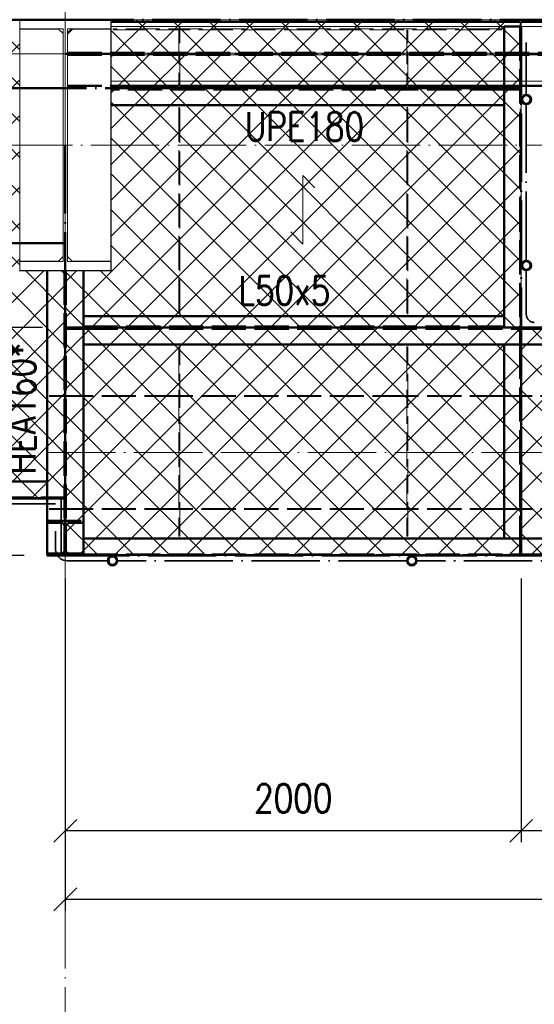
# Paper-space layout 'Layout1' of a CAD drawing. Extents: x -2 to 1677, y -36 to 422.
# Tile 50 of 100: x 834 to 879, y 86 to 173. Entities that reach past the tile are written whole.
import ezdxf

# ---------------------------------------------------------------- set-up
doc = ezdxf.new("R2010")
doc.units = 0
for name, pattern in [('ACAD_ISO02W100', [15, 12, -3]), ('ACAD_ISO04W100', [30.5, 24, -3, 0.5, -3]), ('HP_01_CER_B', [8, 5, -1, 1, -1])]:
    doc.linetypes.add(name, pattern=pattern)
doc.layers.get('0').update_dxf_attribs({"linetype": 'CONTINUOUS'})
doc.layers.get('DEFPOINTS').update_dxf_attribs({"color": 132, "linetype": 'CONTINUOUS'})
for name, color, linetype, lineweight in [('SS_1.ET-HALA_TaO-PRISTAVBA-PODLAH.NOSNIKY', 9, 'CONTINUOUS', 13), ('SS_1.ET-HALA_TaO-RASTR', 7, 'HP_01_CER_B', 13), ('SS_1.ET-HALA_TaO-SLOUP', 9, 'CONTINUOUS', 13), ('SS_2.ET-HALA_TaO-LAVKA_+5.100m', 210, 'CONTINUOUS', 50), ('SS_2.ET-HALA_TaO-LAVKA_+5.100m-KONZOLA', 202, 'CONTINUOUS', 50), ('SS_2.ET-HALA_TaO-LAVKA_+5.100m-PLECH', 90, 'CONTINUOUS', 13), ('SS_2.ET-HALA_TaO-LAVKA_+5.100m-PLECH-VYZTUHA', 150, 'CONTINUOUS', 13), ('SS_2.ET-HALA_TaO-LAVKA_+5.100m-POMOCNA', 252, 'CONTINUOUS', 5), ('SS_2.ET-HALA_TaO-LAVKA_+5.100m-ZABRADLI', 41, 'CONTINUOUS', 35), ('SS_2.ET-HALA_TaO-PRISTAVBA-PODLAH.NOSNIKY', 172, 'CONTINUOUS', 50), ('SS_2.ET-HALA_TaO-PRISTAVBA-PODLAHA_LEM', 140, 'CONTINUOUS', 50), ('SS_KOTY', 3, 'CONTINUOUS', 25), ('SS_POPIS_PROFILU', 13, 'CONTINUOUS', 25), ('SS_POPIS_PROFILU_S355', 2, 'CONTINUOUS', 35), ('SS_SRAFY', 8, 'CONTINUOUS', 18)]:
    doc.layers.add(name, color=color, linetype=linetype, lineweight=lineweight)
doc.styles.add('ROMANS', font='romans.shx', dxfattribs={"width": 0.8})
doc.styles.add('romans.shx', font='romans.shx', dxfattribs={"height": 5})
doc.dimstyles.new('A-1_(2.5)_50AS', dxfattribs={"dimtxt": 2.5, "dimasz": 2, "dimexe": 1, "dimexo": 2, "dimgap": 0, "dimtad": 0, "dimdec": 1, "dimlfac": 50, "dimrnd": 1, "dimtxsty": 'ROMANS', "dimblk1": 'OBLIQUE', "dimblk2": 'OBLIQUE', "dimsah": 1, "dimcen": 2, "dimclrd": 256, "dimclre": 256, "dimclrt": 256, "dimadec": 1, "dimazin": 2, "dimtfac": 0.714286, "dimtdec": 1, "dimtmove": 0, "dimatfit": 3, "dimldrblk": 'OPEN', "dimfxl": 1, "dimtvp": 1.142857, "dimtfill": 1, "dimtolj": 1, "dimlwd": -1, "dimlwe": -1, "dimarcsym": 0})
pattern_1 = [(45, (118.27083, 161.526386), (-0.0449012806, 0.0449012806), [])]

# ---------------------------------------------------------------- blocks, each defined once
blk = doc.blocks.new('_Oblique')
at = {"color": 0, "linetype": 'ByBlock', "lineweight": -2}
blk.add_line((-0.5, -0.5), (0.5, 0.5), dxfattribs=at)
blk = doc.blocks.new('*D87')
at = {"layer": 'DEFPOINTS', "color": 0, "transparency": 16777216}
for p in [(878.271, 125.526, -4998), (958.271, 125.526, -4998), (878.271, 101.382)]:
    blk.add_point(p, dxfattribs=at)
at = {"layer": 'SS_KOTY', "transparency": 16777216}
for p, q in [((878.271, 123.526), (878.271, 100.382)), ((958.271, 123.526), (958.271, 100.382)), ((958.271, 101.382), (878.271, 101.382))]:
    blk.add_line(p, q, dxfattribs=at)
at = {"layer": 'SS_KOTY', "transparency": 16777216, "xscale": 2, "yscale": 2, "zscale": 2, "rotation": 180}
blk.add_blockref('_Oblique', (878.271, 101.382), dxfattribs=at)
at = {"layer": 'SS_KOTY', "transparency": 16777216, "xscale": 2, "yscale": 2, "zscale": 2}
blk.add_blockref('_Oblique', (958.271, 101.382), dxfattribs=at)
at = {"layer": 'SS_KOTY', "transparency": 16777216, "insert": (918.271, 104.239), "char_height": 2.5, "attachment_point": 5, "style": 'ROMANS', "bg_fill": 3, "box_fill_scale": 1.1, "bg_fill_color": 256, "bg_fill_true_color": 13158600, "bg_fill_transparency": 0}
blk.add_mtext('\\A1;4000', dxfattribs=at)
blk = doc.blocks.new('_OPEN')
at = {"color": 0, "linetype": 'ByBlock'}
for p, q in [((-1, 0.167), (0, 0)), ((0, 0), (-1, -0.167)), ((0, 0), (-1, 0))]:
    blk.add_line(p, q, dxfattribs=at)
blk = doc.blocks.new('*D88')
at = {"layer": 'DEFPOINTS', "color": 0, "transparency": 16777216}
for p in [(838.271, 125.526, -4998), (878.271, 125.526, -4998), (838.271, 101.382)]:
    blk.add_point(p, dxfattribs=at)
at = {"layer": 'SS_KOTY', "transparency": 16777216}
for p, q in [((838.271, 123.526), (838.271, 100.382)), ((878.271, 123.526), (878.271, 100.382)), ((878.271, 101.382), (838.271, 101.382))]:
    blk.add_line(p, q, dxfattribs=at)
at = {"layer": 'SS_KOTY', "transparency": 16777216, "xscale": 2, "yscale": 2, "zscale": 2, "rotation": 180}
blk.add_blockref('_Oblique', (838.271, 101.382), dxfattribs=at)
at = {"layer": 'SS_KOTY', "transparency": 16777216, "xscale": 2, "yscale": 2, "zscale": 2}
blk.add_blockref('_Oblique', (878.271, 101.382), dxfattribs=at)
at = {"layer": 'SS_KOTY', "transparency": 16777216, "insert": (858.271, 104.239), "char_height": 2.5, "attachment_point": 5, "style": 'ROMANS', "bg_fill": 3, "box_fill_scale": 1.1, "bg_fill_color": 256, "bg_fill_true_color": 13158600, "bg_fill_transparency": 0}
blk.add_mtext('\\A1;2000', dxfattribs=at)
blk = doc.blocks.new('*D90')
at = {"layer": 'DEFPOINTS', "color": 0, "transparency": 16777216}
for p in [(838.271, 166.526, -4998.1), (827.694, 145.526), (838.271, 145.526, -4998.1)]:
    blk.add_point(p, dxfattribs=at)
at = {"layer": 'SS_KOTY', "transparency": 16777216}
for p, q in [((836.271, 166.526), (826.694, 166.526)), ((827.694, 166.526), (827.694, 145.526)), ((836.271, 145.526), (826.694, 145.526))]:
    blk.add_line(p, q, dxfattribs=at)
at = {"layer": 'SS_KOTY', "transparency": 16777216, "xscale": 2, "yscale": 2, "zscale": 2}
for p, rotation in [((827.694, 166.526), 90), ((827.694, 145.526), 270)]:
    blk.add_blockref('_Oblique', p, dxfattribs=dict(at, rotation=rotation))
at = {"layer": 'SS_KOTY', "transparency": 16777216, "insert": (824.837, 159.455), "char_height": 2.5, "attachment_point": 5, "rotation": 90, "style": 'ROMANS', "bg_fill": 3, "box_fill_scale": 1.1, "bg_fill_color": 256, "bg_fill_true_color": 13158600, "bg_fill_transparency": 0}
blk.add_mtext('\\A1;1050', dxfattribs=at)
blk = doc.blocks.new('*D91')
at = {"layer": 'DEFPOINTS', "color": 0, "transparency": 16777216}
for p in [(838.271, 145.526, -4998.1), (827.694, 130.526), (838.271, 130.526, -4998.1)]:
    blk.add_point(p, dxfattribs=at)
at = {"layer": 'SS_KOTY', "transparency": 16777216}
for p, q in [((836.271, 145.526), (826.694, 145.526)), ((827.694, 145.526), (827.694, 130.526)), ((836.271, 130.526), (826.694, 130.526))]:
    blk.add_line(p, q, dxfattribs=at)
at = {"layer": 'SS_KOTY', "transparency": 16777216, "xscale": 2, "yscale": 2, "zscale": 2}
for p, rotation in [((827.694, 145.526), 90), ((827.694, 130.526), 270)]:
    blk.add_blockref('_Oblique', p, dxfattribs=dict(at, rotation=rotation))
at = {"layer": 'SS_KOTY', "transparency": 16777216, "insert": (824.837, 138.026), "char_height": 2.5, "attachment_point": 5, "rotation": 90, "style": 'ROMANS', "bg_fill": 3, "box_fill_scale": 1.1, "bg_fill_color": 256, "bg_fill_true_color": 13158600, "bg_fill_transparency": 0}
blk.add_mtext('\\A1;750', dxfattribs=at)
blk = doc.blocks.new('*D92')
at = {"layer": 'DEFPOINTS', "color": 0, "transparency": 16777216}
for p in [(838.271, 130.526, -4998.1), (827.694, 125.526), (836.671, 125.526, -4998.1)]:
    blk.add_point(p, dxfattribs=at)
at = {"layer": 'SS_KOTY', "transparency": 16777216}
for p, q in [((836.271, 130.526), (826.694, 130.526)), ((827.694, 130.526), (827.694, 125.526)), ((834.671, 125.526), (826.694, 125.526)), ((827.694, 125.526), (827.694, 118.384))]:
    blk.add_line(p, q, dxfattribs=at)
at = {"layer": 'SS_KOTY', "transparency": 16777216, "xscale": 2, "yscale": 2, "zscale": 2}
for p, rotation in [((827.694, 130.526), 90), ((827.694, 125.526), 270)]:
    blk.add_blockref('_Oblique', p, dxfattribs=dict(at, rotation=rotation))
at = {"layer": 'SS_KOTY', "transparency": 16777216, "insert": (824.837, 120.955), "char_height": 2.5, "attachment_point": 5, "rotation": 90, "style": 'ROMANS', "bg_fill": 3, "box_fill_scale": 1.1, "bg_fill_color": 256, "bg_fill_true_color": 13158600, "bg_fill_transparency": 0}
blk.add_mtext('\\A1;250', dxfattribs=at)
blk = doc.blocks.new('*D95')
at = {"layer": 'DEFPOINTS', "color": 0, "transparency": 16777216}
for p in [(838.271, 125.526, -4998.1), (958.271, 125.526, -4998.1), (958.271, 95.382)]:
    blk.add_point(p, dxfattribs=at)
at = {"layer": 'SS_KOTY', "transparency": 16777216}
for p, q in [((838.271, 123.526), (838.271, 94.382)), ((958.271, 123.526), (958.271, 94.382)), ((838.271, 95.382), (958.271, 95.382))]:
    blk.add_line(p, q, dxfattribs=at)
at = {"layer": 'SS_KOTY', "transparency": 16777216, "xscale": 2, "yscale": 2, "zscale": 2, "rotation": 180}
blk.add_blockref('_Oblique', (838.271, 95.382), dxfattribs=at)
at = {"layer": 'SS_KOTY', "transparency": 16777216, "xscale": 2, "yscale": 2, "zscale": 2}
blk.add_blockref('_Oblique', (958.271, 95.382), dxfattribs=at)
at = {"layer": 'SS_KOTY', "transparency": 16777216, "insert": (898.271, 98.239), "char_height": 2.5, "attachment_point": 5, "style": 'ROMANS', "bg_fill": 3, "box_fill_scale": 1.1, "bg_fill_color": 256, "bg_fill_true_color": 13158600, "bg_fill_transparency": 0}
blk.add_mtext('\\A1;6000', dxfattribs=at)

psp = doc.layouts.get("Layout1")

# ---------------------------------------------------------------- hatches: boundary and pattern name
at = {"layer": 'SS_SRAFY'}
h = psp.add_hatch(dxfattribs=at)
h.set_pattern_fill('ANSI37', color=8, scale=0.7, angle=90, style=0)
h.set_pattern_definition([(135, (777.4458, 151.2808), (-1.571545, -1.571545), []), (225, (777.4458, 151.2808), (1.571545, -1.571545), [])])
h.paths.add_polyline_path([(838.2708, 130.5264), (838.2708, 150.5064), (834.2508, 150.5064), (834.2508, 172.5264), (721.2908, 172.5264), (721.2908, 166.5064), (718.2708, 166.5064), (718.2708, 130.5264)], flags=0)
h = psp.add_hatch(dxfattribs=at)
h.set_pattern_fill('ANSI37', color=8, scale=0.7, angle=90, style=0)
h.set_pattern_definition([(135, (859.1598, 148.4092), (-1.57154, -1.57154), []), (225, (859.1598, 148.4092), (1.57154, -1.57154), [])])
h.paths.add_polyline_path([(878.2708, 125.5264), (878.2708, 172.5264), (842.2908, 172.5264), (842.2908, 150.5064), (838.2708, 150.5064), (838.2708, 125.5264)], flags=0)
h = psp.add_hatch(dxfattribs=at)
h.set_pattern_fill('ANSI31', color=5, scale=0.02, style=0)
h.set_pattern_definition(pattern_1)
h.paths.add_polyline_path([(878.7158, 165.9714, 1), (878.7158, 165.0814, 1)], flags=0)
h.paths.add_polyline_path([(878.7158, 165.8714, 1), (878.7158, 165.1814, 1)], flags=0)
h = psp.add_hatch(dxfattribs=at)
h.set_pattern_fill('ANSI31', color=5, scale=0.02, style=0)
h.set_pattern_definition(pattern_1)
h.paths.add_polyline_path([(878.7158, 151.4164, 1), (878.7158, 150.5264, 1)], flags=0)
h.paths.add_polyline_path([(878.7158, 151.3164, 1), (878.7158, 150.6264, 1)], flags=0)
h = psp.add_hatch(dxfattribs=at)
h.set_pattern_fill('ANSI37', color=8, scale=0.7, angle=90, style=0)
h.set_pattern_definition([(135, (911.0708, 135.5264), (-1.57154, -1.57154), []), (225, (911.0708, 135.5264), (1.57154, -1.57154), [])])
h.paths.add_polyline_path([(943.8708, 125.5264), (943.8708, 145.5264), (878.2708, 145.5264), (878.2708, 125.5264)], flags=0)
h = psp.add_hatch(dxfattribs=at)
h.set_pattern_fill('ANSI31', color=5, scale=0.02, style=0)
h.set_pattern_definition(pattern_1)
h.paths.add_polyline_path([(842.4108, 125.5264, 1), (842.4108, 124.6364, 1)], flags=0)
h.paths.add_polyline_path([(842.4108, 125.4264, 1), (842.4108, 124.7364, 1)], flags=0)
h = psp.add_hatch(dxfattribs=at)
h.set_pattern_fill('ANSI31', color=5, scale=0.02, style=0)
h.set_pattern_definition(pattern_1)
h.paths.add_polyline_path([(868.6718, 125.5264, 1), (868.6718, 124.6364, 1)], flags=0)
h.paths.add_polyline_path([(868.6718, 125.4264, 1), (868.6718, 124.7364, 1)], flags=0)

# ---------------------------------------------------------------- linework, layer by layer
at = {"layer": 'SS_1.ET-HALA_TaO-PRISTAVBA-PODLAH.NOSNIKY', "color": 5, "linetype": 'Continuous', "ltscale": 0.25}
for p, q in [((876.7708, 171.9264), (842.2709, 171.9264)), ((955.2708, 171.9264), (878.2708, 171.9264)), ((834.2708, 171.7264), (834.2708, 171.7064)), ((842.2708, 171.7064), (842.2708, 171.7264)), ((848.2208, 167.1264), (842.2709, 167.1264)), ((868.2208, 167.1264), (848.3208, 167.1264)), ((876.7708, 167.1264), (868.3208, 167.1264)), ((955.2708, 167.1264), (879.1608, 167.1264))]:
    psp.add_line(p, q, dxfattribs=at)
at = {"layer": 'SS_1.ET-HALA_TaO-PRISTAVBA-PODLAH.NOSNIKY', "color": 9, "linetype": 'ACAD_ISO04W100', "ltscale": 0.25}
for p, q in [((718.2708, 169.5264), (838.2708, 169.5264)), ((838.2708, 169.5264), (958.2708, 169.5264))]:
    psp.add_line(p, q, dxfattribs=at)
at = {"layer": 'SS_1.ET-HALA_TaO-PRISTAVBA-PODLAH.NOSNIKY', "color": 9, "linetype": 'ACAD_ISO02W100', "ltscale": 0.25}
for p, q in [((955.2708, 169.6014), (842.2709, 169.6014)), ((955.2708, 169.4514), (842.2709, 169.4514)), ((848.3208, 167.1264), (848.2208, 167.1264)), ((868.3208, 167.1264), (868.2208, 167.1264)), ((878.1608, 167.1264), (876.7708, 167.1264)), ((879.1608, 167.1264), (878.2708, 167.1264))]:
    psp.add_line(p, q, dxfattribs=at)
at = {"layer": 'SS_1.ET-HALA_TaO-SLOUP', "color": 5, "linetype": 'Continuous', "ltscale": 0.25}
for p, q in [((834.2708, 172.5264), (834.2708, 171.7264)), ((842.2708, 171.7264), (842.2708, 172.5264)), ((838.0708, 171.7264), (834.2708, 171.7264)), ((837.6708, 171.7064), (834.2708, 171.7064)), ((838.0708, 171.3064), (837.6708, 171.7064)), ((842.2708, 171.7264), (838.4708, 171.7264)), ((838.8708, 171.7064), (838.4708, 171.3064)), ((842.2708, 171.7064), (838.8708, 171.7064)), ((842.2708, 151.3464), (842.2708, 171.7064)), ((838.8708, 151.3464), (842.2708, 151.3464)), ((842.2708, 150.5264), (842.2708, 151.3264))]:
    psp.add_line(p, q, dxfattribs=at)
at = {"layer": 'SS_2.ET-HALA_TaO-LAVKA_+5.100m', "color": 1, "linetype": 'Continuous', "ltscale": 0.25}
for p, q in [((878.1508, 171.9264), (876.7708, 171.9264)), ((876.7708, 146.5264), (876.7708, 171.9264)), ((842.2709, 166.5264), (876.7708, 166.5264)), ((842.2709, 165.0264), (876.7708, 165.0264)), ((839.8708, 150.5264), (839.8708, 145.5264)), ((876.7708, 146.5264), (839.8709, 146.5264)), ((876.7708, 145.5264), (876.7708, 146.5264)), ((839.8708, 145.5264), (839.8708, 144.0264)), ((876.7708, 145.5264), (839.8709, 145.5264)), ((878.1508, 145.5264), (876.7708, 145.5264)), ((956.6708, 144.0264), (839.8708, 144.0264)), ((876.7708, 127.0264), (876.7708, 144.0264)), ((878.2708, 127.0264), (878.2708, 144.0264)), ((839.8708, 127.0264), (956.6708, 127.0264))]:
    psp.add_line(p, q, dxfattribs=at)
at = {"layer": 'SS_2.ET-HALA_TaO-LAVKA_+5.100m', "color": 3, "linetype": 'ACAD_ISO02W100', "ltscale": 0.25}
for p, q in [((878.2708, 171.9264), (878.1508, 171.9264)), ((878.1608, 171.9264), (878.1608, 145.5264)), ((878.2708, 167.1264), (878.1608, 167.1264)), ((876.7708, 166.4164), (842.2709, 166.4164)), ((876.7708, 166.5264), (876.8001, 166.5264)), ((876.8001, 166.4164), (876.7708, 166.4164)), ((876.8001, 166.5264), (876.8708, 166.5264)), ((876.8708, 166.4164), (876.8001, 166.4164)), ((876.8708, 166.5264), (878.1608, 166.5264)), ((876.8708, 166.4164), (876.8708, 166.5264)), ((878.1608, 166.4164), (876.8708, 166.4164)), ((839.8415, 145.5264), (839.7708, 145.5264)), ((839.7708, 145.5264), (839.7708, 145.4164)), ((839.7708, 145.4164), (839.8415, 145.4164)), ((839.8708, 145.5264), (839.8415, 145.5264)), ((839.8415, 145.4164), (839.8708, 145.4164)), ((839.8708, 145.4164), (956.6708, 145.4164)), ((839.8709, 145.6264), (876.7708, 145.6264)), ((878.1608, 145.4164), (878.1608, 144.1264)), ((878.2708, 144.1264), (878.2708, 145.4164)), ((878.2708, 144.1264), (878.1608, 144.1264)), ((878.1608, 144.1264), (878.1608, 144.0557)), ((878.1608, 144.0557), (878.1608, 144.0264)), ((878.1608, 144.0264), (878.1608, 127.0264)), ((878.2708, 144.0557), (878.2708, 144.1264)), ((878.2708, 144.0264), (878.2708, 144.0557)), ((878.1608, 127.0264), (878.1608, 126.9971)), ((878.1608, 126.9971), (878.1608, 126.9264)), ((878.2708, 126.9971), (878.2708, 127.0264)), ((878.2708, 126.9264), (878.2708, 126.9971)), ((878.1608, 126.9264), (878.2708, 126.9264))]:
    psp.add_line(p, q, dxfattribs=at)
at = {"layer": 'SS_2.ET-HALA_TaO-LAVKA_+5.100m', "color": 7, "linetype": 'ACAD_ISO04W100', "ltscale": 0.25}
psp.add_line((878.2708, 171.9264), (878.2708, 145.5264), dxfattribs=at)
at = {"layer": 'SS_2.ET-HALA_TaO-LAVKA_+5.100m-PLECH', "color": 7, "linetype": 'Continuous', "ltscale": 0.25}
for p, q in [((842.2908, 172.5264), (878.2708, 172.5264)), ((842.2908, 172.5264), (842.2908, 150.5064)), ((878.2708, 145.5264), (878.2708, 172.5264)), ((878.2708, 145.5264), (943.8708, 145.5264))]:
    psp.add_line(p, q, dxfattribs=at)
at = {"layer": 'SS_2.ET-HALA_TaO-LAVKA_+5.100m-PLECH', "color": 7}
for p, q in [((859.1089, 158.8514, -4998.1), (859.1089, 152.8514, -4998.1)), ((860.1695, 157.7907, -4998.1), (859.1089, 158.8514, -4998.1)), ((859.1089, 152.8514, -4998.1), (858.0482, 153.9121, -4998.1))]:
    psp.add_line(p, q, dxfattribs=at)
at = {"layer": 'SS_2.ET-HALA_TaO-LAVKA_+5.100m-PLECH-VYZTUHA', "color": 3, "linetype": 'ACAD_ISO02W100', "ltscale": 0.25}
for p, q in [((876.5708, 171.7264), (842.4708, 171.7264)), ((842.4708, 171.7264), (842.4708, 171.6264)), ((842.4708, 171.6264), (876.5708, 171.6264)), ((848.2208, 171.6264), (848.2208, 166.7264)), ((848.3208, 166.7264), (848.3208, 171.6264)), ((868.2208, 171.6264), (868.2208, 166.7264)), ((868.3208, 166.7264), (868.3208, 171.6264)), ((876.5708, 171.6264), (876.5708, 171.7264)), ((848.2208, 166.7264), (848.3208, 166.7264)), ((868.2208, 166.7264), (868.3208, 166.7264)), ((848.3208, 164.8264), (848.2208, 164.8264)), ((848.2208, 164.8264), (848.2208, 146.7264)), ((848.3208, 146.7264), (848.3208, 164.8264)), ((868.3208, 164.8264), (868.2208, 164.8264)), ((868.2208, 164.8264), (868.2208, 146.7264)), ((868.3208, 146.7264), (868.3208, 164.8264)), ((848.2208, 146.7264), (848.3208, 146.7264)), ((868.2208, 146.7264), (868.3208, 146.7264)), ((848.3208, 143.8264), (848.2208, 143.8264)), ((848.2208, 143.8264), (848.2208, 127.2264)), ((848.3208, 127.2264), (848.3208, 143.8264)), ((868.3208, 143.8264), (868.2208, 143.8264)), ((868.2208, 143.8264), (868.2208, 127.2264)), ((868.3208, 127.2264), (868.3208, 143.8264)), ((848.2208, 127.2264), (848.3208, 127.2264)), ((868.2208, 127.2264), (868.3208, 127.2264))]:
    psp.add_line(p, q, dxfattribs=at)
at = {"layer": 'SS_2.ET-HALA_TaO-LAVKA_+5.100m-POMOCNA', "color": 252, "linetype": 'ACAD_ISO02W100', "ltscale": 0.25}
for p, q in [((848.2208, 139.5664), (839.8708, 139.5664)), ((848.2208, 139.4664), (839.8708, 139.4664)), ((848.3208, 139.5664), (848.2208, 139.5664)), ((848.3208, 139.4664), (848.2208, 139.4664)), ((868.2208, 139.5664), (848.3208, 139.5664)), ((868.2208, 139.4664), (848.3208, 139.4664)), ((868.3208, 139.5664), (868.2208, 139.5664)), ((868.3208, 139.4664), (868.2208, 139.4664)), ((876.7708, 139.5664), (868.3208, 139.5664)), ((876.7708, 139.4664), (868.3208, 139.4664)), ((878.2708, 139.5664), (876.7708, 139.5664)), ((878.2708, 139.4664), (876.7708, 139.4664)), ((894.2208, 139.5664), (878.2708, 139.5664)), ((894.2208, 139.4664), (878.2708, 139.4664)), ((848.2208, 129.6664), (839.8708, 129.6664)), ((848.2208, 129.5664), (839.8708, 129.5664)), ((848.3208, 129.6664), (848.2208, 129.6664)), ((848.3208, 129.5664), (848.2208, 129.5664)), ((868.2208, 129.6664), (848.3208, 129.6664)), ((868.2208, 129.5664), (848.3208, 129.5664)), ((868.3208, 129.6664), (868.2208, 129.6664)), ((868.3208, 129.5664), (868.2208, 129.5664)), ((876.7708, 129.6664), (868.3208, 129.6664)), ((876.7708, 129.5664), (868.3208, 129.5664)), ((878.2708, 129.6664), (876.7708, 129.6664)), ((878.2708, 129.5664), (876.7708, 129.5664)), ((894.2208, 129.6664), (878.2708, 129.6664)), ((894.2208, 129.5664), (878.2708, 129.5664))]:
    psp.add_line(p, q, dxfattribs=at)
at = {"layer": 'SS_2.ET-HALA_TaO-LAVKA_+5.100m-ZABRADLI', "color": 7, "linetype": 'ACAD_ISO04W100', "ltscale": 0.25}
for p, q in [((878.2108, 172.3264), (878.2108, 145.5264)), ((878.7158, 165.9714), (878.7158, 169.5064)), ((878.7158, 165.0814), (878.7158, 151.4164)), ((878.7158, 150.5264), (878.7158, 146.6714)), ((878.1508, 145.4664), (943.8708, 145.4664))]:
    psp.add_line(p, q, dxfattribs=at)
at = {"layer": 'SS_2.ET-HALA_TaO-LAVKA_+5.100m-ZABRADLI', "color": 1, "linetype": 'Continuous', "ltscale": 0.25}
for centre, radius in [((878.7158, 165.5264), 0.445), ((878.7158, 165.5264), 0.345), ((878.7158, 150.9714), 0.445), ((878.7158, 150.9714), 0.345)]:
    psp.add_circle(centre, radius, dxfattribs=at)
at = {"layer": 'SS_2.ET-HALA_TaO-LAVKA_+5.100m-ZABRADLI', "color": 7, "linetype": 'ACAD_ISO04W100', "ltscale": 0.25, "extrusion": (1, 0, 0)}
psp.add_arc((169.5064, 0, 878.7158), 1.02, 270, 358.876481, dxfattribs=at)
at = {"layer": 'SS_2.ET-HALA_TaO-LAVKA_+5.100m-ZABRADLI', "color": 7, "linetype": 'ACAD_ISO04W100', "ltscale": 0.25}
psp.add_arc((879.4158, 146.6714), 0.7, 180, 270, dxfattribs=at)
at = {"layer": 'SS_2.ET-HALA_TaO-PRISTAVBA-PODLAH.NOSNIKY', "color": 1, "linetype": 'Continuous', "ltscale": 0.25}
for p, q in [((842.2709, 172.3264), (878.1508, 172.3264)), ((878.2708, 172.3264), (938.9908, 172.3264)), ((838.8708, 171.7264), (838.4708, 171.3264)), ((842.2708, 166.7264), (848.2208, 166.7264)), ((848.3208, 166.7264), (868.2208, 166.7264)), ((868.3208, 166.7264), (876.7708, 166.7264)), ((879.1608, 166.7264), (955.2708, 166.7264))]:
    psp.add_line(p, q, dxfattribs=at)
at = {"layer": 'SS_2.ET-HALA_TaO-PRISTAVBA-PODLAH.NOSNIKY', "color": 7, "linetype": 'ACAD_ISO04W100', "ltscale": 0.25}
psp.add_line((958.2708, 169.5264), (838.2708, 169.5264), dxfattribs=at)
at = {"layer": 'SS_2.ET-HALA_TaO-PRISTAVBA-PODLAH.NOSNIKY', "color": 3, "linetype": 'ACAD_ISO02W100', "ltscale": 0.25}
for p, q in [((838.4708, 169.6064), (958.1608, 169.6064)), ((838.4708, 169.4464), (958.1608, 169.4464)), ((876.7708, 166.7264), (879.1608, 166.7264))]:
    psp.add_line(p, q, dxfattribs=at)
at = {"layer": 'SS_2.ET-HALA_TaO-PRISTAVBA-PODLAHA_LEM', "color": 7, "linetype": 'ACAD_ISO04W100', "ltscale": 0.25}
for p, q in [((718.2708, 172.5264), (838.2708, 172.5264)), ((838.2708, 172.5264), (943.5908, 172.5264))]:
    psp.add_line(p, q, dxfattribs=at)

# ---------------------------------------------------------------- texts
at = {"layer": 'SS_POPIS_PROFILU', "color": 13, "style": 'romans.shx', "width": 0.8}
for s, p in [('UPE180', (854.0292, 161.9032)), ('L50x5', (853.4625, 147.5264))]:
    psp.add_text(s, height=2.5, dxfattribs=at).set_placement(p)

# ---------------------------------------------------------------- next in the draw order: dimensions: what is measured, and where the dimension line sits
at = {"layer": 'SS_KOTY'}
dim = psp.add_linear_dim(base=(827.6945, 145.5264), p1=(838.2708, 166.5264, -4998.1), p2=(838.2708, 145.5264, -4998.1), angle=90, dimstyle='A-1_(2.5)_50AS', dxfattribs=at)
dim.commit()
dim.dimension.update_dxf_attribs({"geometry": '*D90', "text_midpoint": (827.6945, 159.4547), "dimtype": 160})
dim = psp.add_linear_dim(base=(878.2708, 101.3818), p1=(958.2708, 125.5264, -4998), p2=(878.2708, 125.5264, -4998), dimstyle='A-1_(2.5)_50AS', override={"dimtmove": 1}, dxfattribs=at)
dim.commit()
dim.dimension.update_dxf_attribs({"geometry": '*D87', "text_midpoint": (918.2708, 104.239)})

# ---------------------------------------------------------------- next in the draw order: linework, layer by layer
at = {"layer": 'SS_1.ET-HALA_TaO-PRISTAVBA-PODLAH.NOSNIKY', "color": 9, "linetype": 'ACAD_ISO04W100', "ltscale": 0.25}
psp.add_line((838.2708, 161.5264), (838.2708, 313.6264), dxfattribs=at)
at = {"layer": 'SS_1.ET-HALA_TaO-RASTR', "linetype": 'ACAD_ISO04W100', "ltscale": 0.25}
psp.add_line((93.2708, 161.5264), (1103.2708, 161.5264), dxfattribs=at)
at = {"layer": 'SS_1.ET-HALA_TaO-SLOUP', "color": 5, "linetype": 'Continuous', "ltscale": 0.25}
for p, q in [((834.2708, 171.7064), (834.2708, 151.3464)), ((838.0708, 171.7264), (838.0708, 151.3264)), ((838.4708, 151.3264), (838.4708, 171.7264)), ((834.2708, 151.3464), (837.6708, 151.3464)), ((834.2708, 151.3264), (838.0708, 151.3264)), ((834.2708, 151.3264), (834.2708, 150.5264)), ((837.6708, 151.3464), (838.0708, 151.7464)), ((838.4708, 151.7464), (838.8708, 151.3464)), ((838.4708, 151.3264), (842.2708, 151.3264)), ((834.2708, 150.5264), (842.2708, 150.5264))]:
    psp.add_line(p, q, dxfattribs=at)
at = {"layer": 'SS_2.ET-HALA_TaO-LAVKA_+5.100m', "color": 7, "linetype": 'ACAD_ISO04W100', "ltscale": 0.25}
for p, q in [((838.2708, 166.5264), (718.2708, 166.5264)), ((878.2708, 166.5264), (838.2708, 166.5264)), ((838.2708, 152.9264), (718.2708, 152.9264))]:
    psp.add_line(p, q, dxfattribs=at)
at = {"layer": 'SS_2.ET-HALA_TaO-LAVKA_+5.100m', "color": 1, "linetype": 'Continuous', "ltscale": 0.25}
psp.add_line((834.2708, 151.3464), (834.2708, 151.3264), dxfattribs=at)
at = {"layer": 'SS_2.ET-HALA_TaO-LAVKA_+5.100m-PLECH', "color": 7, "linetype": 'Continuous', "ltscale": 0.25}
for p, q in [((838.2708, 150.5064), (834.2508, 150.5064)), ((842.2908, 150.5064), (838.2708, 150.5064))]:
    psp.add_line(p, q, dxfattribs=at)
at = {"layer": 'SS_2.ET-HALA_TaO-PRISTAVBA-PODLAH.NOSNIKY', "color": 3, "linetype": 'ACAD_ISO02W100', "ltscale": 0.25}
psp.add_line((838.4708, 166.7264), (842.2708, 166.7264), dxfattribs=at)

# ---------------------------------------------------------------- next in the draw order: dimensions: what is measured, and where the dimension line sits
at = {"layer": 'SS_KOTY'}
dim = psp.add_linear_dim(base=(827.6945, 130.5264), p1=(838.2708, 145.5264, -4998.1), p2=(838.2708, 130.5264, -4998.1), angle=90, dimstyle='A-1_(2.5)_50AS', override={"dimtmove": 1}, dxfattribs=at)
dim.commit()
dim.dimension.update_dxf_attribs({"geometry": '*D91', "text_midpoint": (824.8373, 138.0264)})
dim = psp.add_linear_dim(base=(838.2708, 101.3818), p1=(878.2708, 125.5264, -4998), p2=(838.2708, 125.5264, -4998), dimstyle='A-1_(2.5)_50AS', override={"dimtmove": 1}, dxfattribs=at)
dim.commit()
dim.dimension.update_dxf_attribs({"geometry": '*D88', "text_midpoint": (858.2708, 104.239)})

# ---------------------------------------------------------------- next in the draw order: linework, layer by layer
at = {"layer": 'SS_2.ET-HALA_TaO-LAVKA_+5.100m', "color": 7, "linetype": 'ACAD_ISO04W100', "ltscale": 0.25}
for p, q in [((958.2708, 145.5264), (838.2708, 145.5264)), ((838.2708, 145.5264), (878.2708, 145.5264))]:
    psp.add_line(p, q, dxfattribs=at)
at = {"layer": 'SS_2.ET-HALA_TaO-LAVKA_+5.100m', "color": 3, "linetype": 'ACAD_ISO02W100', "ltscale": 0.25}
for p, q in [((839.7708, 145.5264), (838.3308, 145.5264)), ((838.3308, 145.4164), (839.7708, 145.4164))]:
    psp.add_line(p, q, dxfattribs=at)
at = {"layer": 'SS_2.ET-HALA_TaO-LAVKA_+5.100m', "color": 1, "linetype": 'Continuous', "ltscale": 0.25}
psp.add_line((836.6708, 132.0264), (719.8708, 132.0264), dxfattribs=at)
at = {"layer": 'SS_2.ET-HALA_TaO-LAVKA_+5.100m-POMOCNA', "color": 252, "linetype": 'ACAD_ISO02W100', "ltscale": 0.25}
for p, q in [((839.8708, 139.5664), (836.6708, 139.5664)), ((839.8708, 139.4664), (836.6708, 139.4664))]:
    psp.add_line(p, q, dxfattribs=at)
at = {"layer": 'SS_2.ET-HALA_TaO-LAVKA_+5.100m-POMOCNA', "color": 252, "linetype": 'ACAD_ISO04W100', "ltscale": 0.25}
psp.add_line((836.6708, 134.5664), (959.8708, 134.5664), dxfattribs=at)
psp.add_line((836.6708, 134.5664), (959.8708, 134.5664), dxfattribs=at)

# ---------------------------------------------------------------- next in the draw order: texts
at = {"layer": 'SS_POPIS_PROFILU_S355', "color": 2, "style": 'romans.shx', "width": 0.8}
psp.add_text('HEA160*', height=2.5, rotation=90, dxfattribs=at).set_placement((835.6608, 132.6616))

# ---------------------------------------------------------------- next in the draw order: dimensions: what is measured, and where the dimension line sits
at = {"layer": 'SS_KOTY'}
dim = psp.add_linear_dim(base=(827.6945, 125.5264), p1=(838.2708, 130.5264, -4998.1), p2=(836.6708, 125.5264, -4998.1), angle=90, dimstyle='A-1_(2.5)_50AS', override={"dimtmove": 0}, dxfattribs=at)
dim.commit()
dim.dimension.update_dxf_attribs({"geometry": '*D92', "text_midpoint": (824.8373, 120.955)})

# ---------------------------------------------------------------- next in the draw order: linework, layer by layer
at = {"layer": 'SS_2.ET-HALA_TaO-LAVKA_+5.100m', "color": 1, "linetype": 'Continuous', "ltscale": 0.25}
for p, q in [((836.6708, 130.6464), (836.6708, 150.5264)), ((836.6708, 125.5264), (836.6708, 129.6364))]:
    psp.add_line(p, q, dxfattribs=at)
at = {"layer": 'SS_2.ET-HALA_TaO-LAVKA_+5.100m', "color": 7, "linetype": 'ACAD_ISO04W100', "ltscale": 0.25}
psp.add_line((838.2708, 130.5264), (718.2708, 130.5264), dxfattribs=at)
at = {"layer": 'SS_2.ET-HALA_TaO-LAVKA_+5.100m', "color": 3, "linetype": 'ACAD_ISO02W100', "ltscale": 0.25}
for p, q in [((719.8708, 130.6364), (836.6708, 130.6364)), ((836.6708, 129.6364), (836.6708, 130.6464)), ((836.6708, 130.6364), (836.7001, 130.6364)), ((836.7001, 130.6364), (836.7708, 130.6364)), ((836.7708, 130.6364), (838.2108, 130.6364)), ((836.7708, 130.5264), (836.7708, 130.6364)), ((837.8558, 130.5264), (838.2108, 130.5264))]:
    psp.add_line(p, q, dxfattribs=at)
at = {"layer": 'SS_2.ET-HALA_TaO-LAVKA_+5.100m-KONZOLA', "color": 7, "linetype": 'ACAD_ISO04W100', "ltscale": 0.25}
psp.add_line((838.2708, 150.5264), (838.2708, 127.0464), dxfattribs=at)
psp.add_line((838.2708, 150.5264), (838.2708, 127.0464), dxfattribs=at)
at = {"layer": 'SS_2.ET-HALA_TaO-LAVKA_+5.100m-KONZOLA', "color": 3, "linetype": 'ACAD_ISO02W100', "ltscale": 0.25}
for p, q in [((836.6708, 128.5664), (839.8708, 128.5664)), ((836.6708, 128.3864), (837.9108, 128.3864)), ((838.6308, 128.3864), (839.8708, 128.3864))]:
    psp.add_line(p, q, dxfattribs=at)
at = {"layer": 'SS_2.ET-HALA_TaO-LAVKA_+5.100m-KONZOLA', "color": 3, "linetype": 'ACAD_ISO02W100', "ltscale": 0.25, "extrusion": (-1.5069e-13, -3.63798e-13, -1)}
psp.add_arc((-837.9108, 128.0864), 0.3, 90, 180, dxfattribs=at)
at = {"layer": 'SS_2.ET-HALA_TaO-LAVKA_+5.100m-KONZOLA', "color": 3, "linetype": 'ACAD_ISO02W100', "ltscale": 0.25, "extrusion": (3.63798e-13, -1.5069e-13, -1)}
psp.add_arc((-838.6308, 128.0864), 0.3, 0, 90, dxfattribs=at)
at = {"layer": 'SS_2.ET-HALA_TaO-LAVKA_+5.100m-PLECH', "color": 7, "linetype": 'Continuous', "ltscale": 0.25}
for p, q in [((838.2708, 130.5264), (838.2708, 150.5064)), ((718.2708, 130.5264), (838.2708, 130.5264))]:
    psp.add_line(p, q, dxfattribs=at)
at = {"layer": 'SS_2.ET-HALA_TaO-LAVKA_+5.100m-POMOCNA', "color": 252, "linetype": 'ACAD_ISO02W100', "ltscale": 0.25}
for p, q in [((839.8708, 129.6664), (836.6708, 129.6664)), ((839.8708, 129.5664), (836.6708, 129.5664))]:
    psp.add_line(p, q, dxfattribs=at)
at = {"layer": 'SS_2.ET-HALA_TaO-LAVKA_+5.100m-ZABRADLI', "color": 7, "linetype": 'ACAD_ISO04W100', "ltscale": 0.25}
for p, q in [((837.8558, 130.5864), (718.3708, 130.5864)), ((832.8559, 130.0814), (836.3908, 130.0814)), ((837.4108, 126.6614), (837.4108, 126.1014))]:
    psp.add_line(p, q, dxfattribs=at)
at = {"layer": 'SS_2.ET-HALA_TaO-LAVKA_+5.100m-ZABRADLI', "color": 7, "linetype": 'ACAD_ISO04W100', "ltscale": 0.25, "extrusion": (0, -1, 0)}
psp.add_arc((836.3908, 0, -130.0814), 1.02, 270, 358.876481, dxfattribs=at)
at = {"layer": 'SS_2.ET-HALA_TaO-LAVKA_+5.100m-ZABRADLI', "color": 7, "linetype": 'ACAD_ISO04W100', "ltscale": 0.25, "extrusion": (1, 0, 0)}
psp.add_arc((126.6614, 0, 837.4108), 1.02, 270, 358.876481, dxfattribs=at)

# ---------------------------------------------------------------- next in the draw order: dimensions: what is measured, and where the dimension line sits
at = {"layer": 'SS_KOTY'}
dim = psp.add_linear_dim(base=(958.2708, 95.3818), p1=(838.2708, 125.5264, -4998.1), p2=(958.2708, 125.5264, -4998.1), dimstyle='A-1_(2.5)_50AS', dxfattribs=at)
dim.commit()
dim.dimension.update_dxf_attribs({"geometry": '*D95', "text_midpoint": (898.2708, 98.239)})

# ---------------------------------------------------------------- next in the draw order: linework, layer by layer
at = {"layer": 'SS_1.ET-HALA_TaO-RASTR', "linetype": 'ACAD_ISO04W100', "ltscale": 0.25}
psp.add_line((838.2708, 74.0648), (838.2708, 324.0648), dxfattribs=at)
at = {"layer": 'SS_2.ET-HALA_TaO-LAVKA_+5.100m', "color": 7, "linetype": 'ACAD_ISO04W100', "ltscale": 0.25}
for p, q in [((838.2708, 161.5264), (838.2708, 125.5264)), ((878.2708, 145.5264), (878.2708, 125.5264)), ((958.2708, 125.5264), (838.2708, 125.5264))]:
    psp.add_line(p, q, dxfattribs=at)
at = {"layer": 'SS_2.ET-HALA_TaO-LAVKA_+5.100m', "color": 3, "linetype": 'ACAD_ISO02W100', "ltscale": 0.25}
for p, q in [((838.2108, 150.5264), (838.2108, 125.5264)), ((838.3308, 150.5264), (838.3308, 125.5264)), ((878.1608, 126.9264), (878.1608, 125.6364)), ((878.2708, 125.6364), (878.2708, 126.9264)), ((837.0869, 125.5264), (838.4308, 125.5264)), ((838.3308, 125.6364), (839.7708, 125.6364)), ((839.7708, 125.6364), (839.8415, 125.6364)), ((839.7708, 125.6364), (839.7708, 125.5264)), ((839.8415, 125.6364), (839.8708, 125.6364)), ((839.8708, 125.6464), (839.8708, 125.5264)), ((839.8708, 125.6364), (956.6708, 125.6364))]:
    psp.add_line(p, q, dxfattribs=at)
at = {"layer": 'SS_2.ET-HALA_TaO-LAVKA_+5.100m', "color": 1, "linetype": 'Continuous', "ltscale": 0.25}
for p, q in [((839.8708, 144.0264), (839.8708, 125.6464)), ((836.6708, 125.5264), (837.0869, 125.5264))]:
    psp.add_line(p, q, dxfattribs=at)
at = {"layer": 'SS_2.ET-HALA_TaO-LAVKA_+5.100m-KONZOLA', "color": 3, "linetype": 'ACAD_ISO02W100', "ltscale": 0.25}
for p, q in [((837.9108, 125.7064), (836.6708, 125.7064)), ((839.8708, 125.7064), (838.6308, 125.7064))]:
    psp.add_line(p, q, dxfattribs=at)
at = {"layer": 'SS_2.ET-HALA_TaO-LAVKA_+5.100m-KONZOLA', "color": 3, "linetype": 'ACAD_ISO02W100', "ltscale": 0.25, "extrusion": (1.0046e-13, -2.42532e-13, -1)}
psp.add_arc((-837.9108, 126.0064), 0.3, 180, 270, dxfattribs=at)
at = {"layer": 'SS_2.ET-HALA_TaO-LAVKA_+5.100m-KONZOLA', "color": 3, "linetype": 'ACAD_ISO02W100', "ltscale": 0.25, "extrusion": (-2.42532e-13, -1.0046e-13, -1)}
psp.add_arc((-838.6308, 126.0064), 0.3, 270, 0, dxfattribs=at)
at = {"layer": 'SS_2.ET-HALA_TaO-LAVKA_+5.100m-PLECH', "color": 7, "linetype": 'Continuous', "ltscale": 0.25}
for p, q in [((878.2708, 125.5264), (878.2708, 145.5264)), ((838.2708, 125.5264), (838.2708, 130.5264)), ((878.2708, 125.5264), (838.2708, 125.5264)), ((943.8708, 125.5264), (878.2708, 125.5264))]:
    psp.add_line(p, q, dxfattribs=at)
at = {"layer": 'SS_2.ET-HALA_TaO-LAVKA_+5.100m-ZABRADLI', "color": 7, "linetype": 'ACAD_ISO04W100', "ltscale": 0.25}
for p, q in [((837.9158, 125.6464), (837.9158, 130.6464)), ((978.2708, 125.5864), (837.8558, 125.5864)), ((842.1908, 125.0814), (838.4309, 125.0814)), ((868.2268, 125.0814), (842.8559, 125.0814)), ((894.4878, 125.0814), (869.1169, 125.0814))]:
    psp.add_line(p, q, dxfattribs=at)
at = {"layer": 'SS_2.ET-HALA_TaO-LAVKA_+5.100m-ZABRADLI', "color": 1, "linetype": 'Continuous', "ltscale": 0.25}
for centre, radius in [((842.4108, 125.0814), 0.445), ((842.4108, 125.0814), 0.345), ((868.6718, 125.0814), 0.445), ((868.6718, 125.0814), 0.345)]:
    psp.add_circle(centre, radius, dxfattribs=at)
at = {"layer": 'SS_2.ET-HALA_TaO-LAVKA_+5.100m-ZABRADLI', "color": 7, "linetype": 'ACAD_ISO04W100', "ltscale": 0.25}
psp.add_arc((838.4308, 126.1014), 1.02, 180, 270, dxfattribs=at)

doc.saveas('drawing.dxf')
